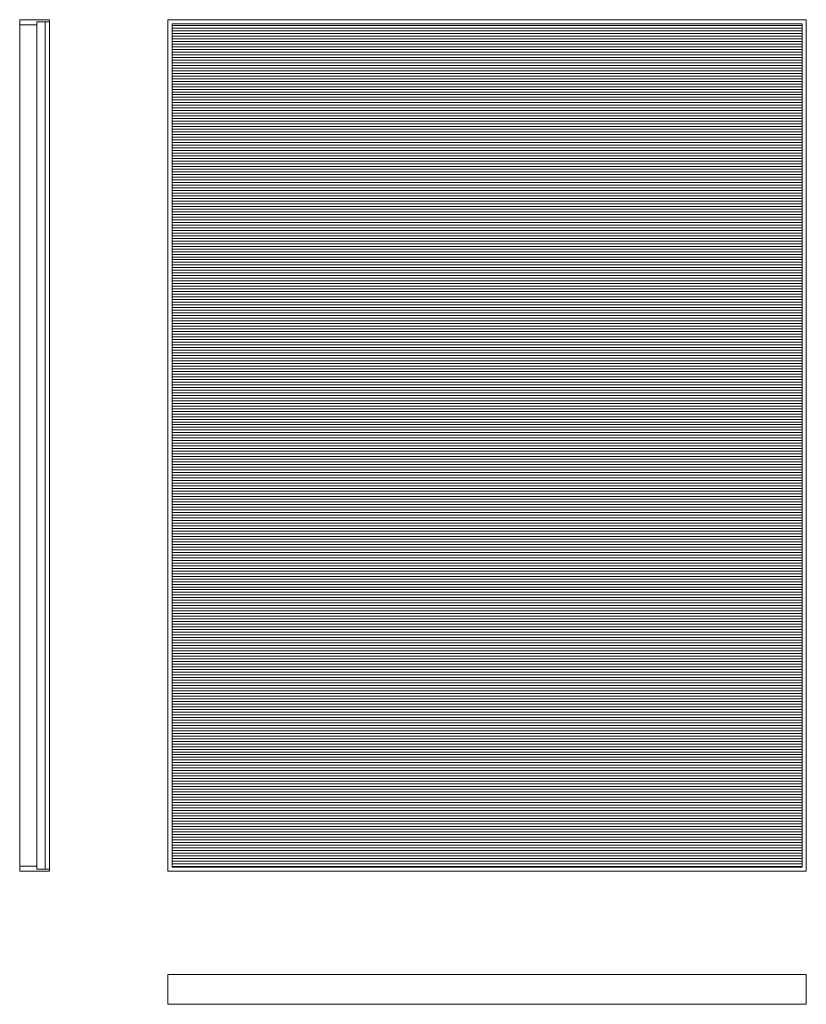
# Model space of a CAD drawing. Header units: millimetres. Extents: x -2430 to -576, y -2587 to -1431.
# Tile 1 of 7: x -2430 to -1506, y -2587 to -1431. Entities that reach past the tile are written whole.
import ezdxf

# ---------------------------------------------------------------- set-up
doc = ezdxf.new("R2010")
doc.units = ezdxf.units.MM
for name, color, linetype, lineweight, true_color in [('Default', 7, 'Continuous', 15, 0x000000), ('Layer 02', 7, 'Continuous', 9, 0xdddddd), ('Make2D$visible$lines', 7, 'Continuous', 15, 0x000000)]:
    doc.layers.add(name, color=color, linetype=linetype, lineweight=lineweight, true_color=true_color)

msp = doc.modelspace()

# ---------------------------------------------------------------- hatches: boundary and pattern name
at = {"layer": 'Layer 02'}
h = msp.add_hatch(dxfattribs=at)
h.set_pattern_fill('Hatch1', color=256, scale=25, style=0, pattern_type=2)
h.set_pattern_definition([(0, (0, 0), (0, 3.125), [])])
h.paths.add_polyline_path([(-1511.3, -2425.6), (-1511.3, -1435.7), (-2251.1, -1435.7), (-2251.1, -2425.6)], flags=0)

# ---------------------------------------------------------------- linework, layer by layer
at = {"layer": 'Default'}
for p, q in [((-2430.1, -1436.7), (-2430.1, -1430.7)), ((-2430.1, -1430.7), (-2395.1, -1430.7)), ((-2410.1, -1433.2), (-2400.1, -1433.2)), ((-2410.1, -2428.2), (-2410.1, -1433.2)), ((-2395.1, -1433.2), (-2410.1, -1433.2)), ((-2410.1, -1433.2), (-2410.1, -1436.7)), ((-2395.1, -1433.2), (-2400.1, -1433.2)), ((-2400.1, -1433.2), (-2400.1, -2428.2)), ((-2400.1, -1433.2), (-2400.1, -2428.2)), ((-2395.1, -1430.7), (-2395.1, -1433.2)), ((-2395.1, -2428.2), (-2395.1, -1433.2)), ((-2410.1, -1436.7), (-2430.1, -1436.7)), ((-1511.2, -1435.7), (-2251.2, -1435.7)), ((-2251.2, -1435.7), (-2251.2, -2425.7)), ((-1511.2, -2425.7), (-1511.2, -1435.7)), ((-2430.1, -2424.7), (-2430.1, -2430.7)), ((-2410.1, -2424.7), (-2430.1, -2424.7)), ((-2410.1, -2428.2), (-2410.1, -2424.7)), ((-2251.2, -2425.7), (-1511.2, -2425.7)), ((-2430.1, -2430.7), (-2395.1, -2430.7)), ((-2400.1, -2428.2), (-2410.1, -2428.2)), ((-2395.1, -2428.2), (-2410.1, -2428.2)), ((-2400.1, -2428.2), (-2395.1, -2428.2)), ((-2395.1, -2430.7), (-2395.1, -2428.2))]:
    msp.add_line(p, q, dxfattribs=at)
at = {"layer": 'Make2D$visible$lines'}
for p, q in [((-2430.1, -2430.7), (-2430.1, -1430.7)), ((-2430.1, -1430.7), (-2395.1, -1430.7)), ((-2395.1, -2430.7), (-2395.1, -1430.7)), ((-1506.2, -1430.7), (-2256.2, -1430.7)), ((-2256.2, -1430.7), (-2256.2, -2430.7)), ((-1506.2, -2430.7), (-1506.2, -1430.7)), ((-2430.1, -2430.7), (-2395.1, -2430.7)), ((-2430.1, -2430.7), (-2395.1, -2430.7)), ((-2256.2, -2430.7), (-1506.2, -2430.7)), ((-2256.2, -2586.9), (-2256.2, -2551.9)), ((-1506.2, -2551.9), (-2256.2, -2551.9)), ((-1506.2, -2586.9), (-1506.2, -2551.9)), ((-1506.2, -2586.9), (-2256.2, -2586.9))]:
    msp.add_line(p, q, dxfattribs=at)

doc.saveas('drawing.dxf')
